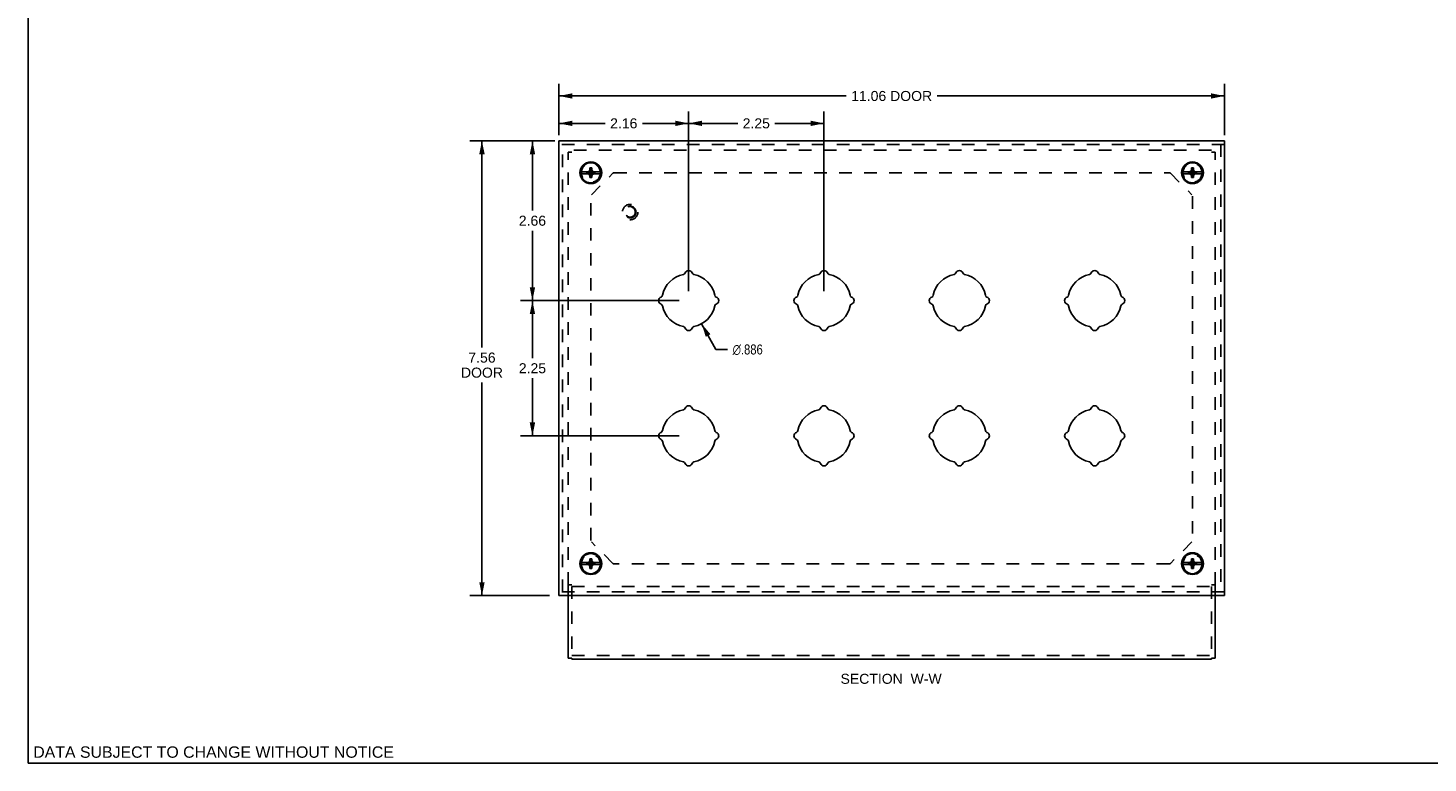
# Model space of a CAD drawing. Header units: inches. Extents: x 0 to 37.8, y 0 to 24.4.
# Tile 1 of 12: x 0 to 23.3, y 0 to 12.2. Entities that reach past the tile are written whole.
import ezdxf

# ---------------------------------------------------------------- set-up
doc = ezdxf.new("R2010")
doc.units = ezdxf.units.IN
doc.header["$LTSCALE"] = 2.077778
doc.header["$MEASUREMENT"] = 0
doc.linetypes.add('HIDDEN', pattern=[0.2, 0.1, -0.1])
doc.layers.get('0').update_dxf_attribs({"linetype": 'CONTINUOUS'})
for name, color, linetype in [('DEFAULT_2', 8, 'HIDDEN'), ('DIMENSIONS', 7, 'CONTINUOUS'), ('DOOR_ASSEMBLY', 7, 'CONTINUOUS')]:
    doc.layers.add(name, color=color, linetype=linetype)
doc.styles.get("Standard").update_dxf_attribs({"font": 'arial.ttf'})
doc.styles.add('TEXTSTYLE_1', font='gdt', dxfattribs={"width": 0.8})
doc.dimstyles.new('DIMSTYLE_1', dxfattribs={"dimtxt": 0.166667, "dimasz": 0.222222, "dimexe": 0.09, "dimexo": 0.07, "dimgap": 0.0375, "dimtad": 0, "dimtih": 1, "dimtoh": 1, "dimzin": 4, "dimdsep": 46, "dimtxsty": 'Standard', "dimblk": '_FILLED', "dimblk1": '_FILLED', "dimblk2": '_FILLED', "dimcen": 0.09, "dimazin": 1, "dimtfac": 1, "dimtdec": 3, "dimtofl": 0, "dimtmove": 0, "dimatfit": 3, "dimldrblk": '_FILLED', "dimfxl": 0, "dimtolj": 1, "dimtzin": 4, "dimarcsym": 0})
doc.dimstyles.new('DIMSTYLE_3', dxfattribs={"dimtxt": 0.166667, "dimasz": 0.222222, "dimexe": 0.09, "dimexo": 0.07, "dimgap": 0.09, "dimtad": 0, "dimtih": 1, "dimtoh": 1, "dimdec": 3, "dimzin": 4, "dimdsep": 46, "dimtxsty": 'Standard', "dimblk": '_FILLED', "dimblk1": '_FILLED', "dimblk2": '_FILLED', "dimcen": 0.09, "dimadec": 3, "dimazin": 1, "dimtfac": 1, "dimtdec": 3, "dimtofl": 0, "dimtmove": 0, "dimatfit": 1, "dimldrblk": '_FILLED', "dimfxl": 0, "dimtolj": 1, "dimtzin": 4, "dimarcsym": 0})

# ---------------------------------------------------------------- blocks, each defined once
blk = doc.blocks.new('_FILLED')
at = {"color": 0, "linetype": 'ByBlock'}
blk.add_solid([(0, 0), (-1, 0.2), (-1, -0.2)], dxfattribs=at)
blk = doc.blocks.new('*D1')
at = {"layer": 'DIMENSIONS', "color": 2, "linetype": 'Continuous'}
for p, q in [((8.825, 10.442), (8.825, 11.292)), ((19.888, 10.442), (19.888, 11.292)), ((8.825, 11.092), (13.601, 11.092)), ((19.888, 11.092), (15.112, 11.092))]:
    blk.add_line(p, q, dxfattribs=at)
at = {"layer": 'DIMENSIONS', "color": 2, "linetype": 'Continuous', "xscale": 0.2222222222, "yscale": 0.2222222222, "zscale": 0.2222222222, "rotation": 180}
blk.add_blockref('_FILLED', (8.825, 11.092), dxfattribs=at)
at = {"layer": 'DIMENSIONS', "color": 2, "linetype": 'Continuous', "xscale": 0.2222222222, "yscale": 0.2222222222, "zscale": 0.2222222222}
blk.add_blockref('_FILLED', (19.888, 11.092), dxfattribs=at)
at = {"layer": 'DIMENSIONS', "color": 2, "linetype": 'Continuous', "insert": (14.356, 11.175), "char_height": 0.1667, "width": 1.34449, "attachment_point": 2, "line_spacing_factor": 0.9}
blk.add_mtext('11.06 DOOR', dxfattribs=at)
blk = doc.blocks.new('*D2')
at = {"layer": 'DIMENSIONS', "color": 2, "linetype": 'Continuous'}
for p, q in [((8.67, 10.346), (7.346, 10.346)), ((7.546, 10.346), (7.546, 6.908)), ((7.546, 2.784), (7.546, 6.325)), ((8.67, 2.784), (7.346, 2.784))]:
    blk.add_line(p, q, dxfattribs=at)
at = {"layer": 'DIMENSIONS', "color": 2, "linetype": 'Continuous', "xscale": 0.2222222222, "yscale": 0.2222222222, "zscale": 0.2222222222}
for p, rotation in [((7.546, 10.346), 90), ((7.546, 2.784), 270)]:
    blk.add_blockref('_FILLED', p, dxfattribs=dict(at, rotation=rotation))
at = {"layer": 'DIMENSIONS', "color": 2, "linetype": 'Continuous', "insert": (7.546, 6.825), "char_height": 0.1667, "width": 0.69765, "attachment_point": 2, "line_spacing_factor": 0.9}
blk.add_mtext('7.56\\PDOOR', dxfattribs=at)
blk = doc.blocks.new('*D8')
at = {"layer": 'DIMENSIONS', "color": 2, "linetype": 'Continuous'}
for p, q in [((8.825, 10.502), (8.825, 10.836)), ((10.981, 7.846), (10.981, 10.836)), ((8.825, 10.636), (9.593, 10.636)), ((10.981, 10.636), (10.213, 10.636))]:
    blk.add_line(p, q, dxfattribs=at)
at = {"layer": 'DIMENSIONS', "color": 2, "linetype": 'Continuous', "xscale": 0.2222222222, "yscale": 0.2222222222, "zscale": 0.2222222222, "rotation": 180}
blk.add_blockref('_FILLED', (8.825, 10.636), dxfattribs=at)
at = {"layer": 'DIMENSIONS', "color": 2, "linetype": 'Continuous', "xscale": 0.2222222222, "yscale": 0.2222222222, "zscale": 0.2222222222}
blk.add_blockref('_FILLED', (10.981, 10.636), dxfattribs=at)
at = {"layer": 'DIMENSIONS', "color": 2, "linetype": 'Continuous', "insert": (9.903, 10.72), "char_height": 0.1667, "width": 0.45291, "attachment_point": 2, "line_spacing_factor": 0.9}
blk.add_mtext('2.16', dxfattribs=at)
blk = doc.blocks.new('*D9')
at = {"layer": 'DIMENSIONS', "color": 2, "linetype": 'Continuous'}
for p, q in [((10.981, 7.846), (10.981, 10.836)), ((13.231, 7.846), (13.231, 10.836)), ((10.981, 10.636), (11.797, 10.636)), ((13.231, 10.636), (12.416, 10.636))]:
    blk.add_line(p, q, dxfattribs=at)
at = {"layer": 'DIMENSIONS', "color": 2, "linetype": 'Continuous', "xscale": 0.2222222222, "yscale": 0.2222222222, "zscale": 0.2222222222, "rotation": 180}
blk.add_blockref('_FILLED', (10.981, 10.636), dxfattribs=at)
at = {"layer": 'DIMENSIONS', "color": 2, "linetype": 'Continuous', "xscale": 0.2222222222, "yscale": 0.2222222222, "zscale": 0.2222222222}
blk.add_blockref('_FILLED', (13.231, 10.636), dxfattribs=at)
at = {"layer": 'DIMENSIONS', "color": 2, "linetype": 'Continuous', "insert": (12.106, 10.72), "char_height": 0.1667, "width": 0.45291, "attachment_point": 2, "line_spacing_factor": 0.9}
blk.add_mtext('2.25', dxfattribs=at)
blk = doc.blocks.new('*D10')
at = {"layer": 'DIMENSIONS', "color": 2, "linetype": 'Continuous'}
for p, q in [((8.76, 10.346), (8.185, 10.346)), ((8.385, 10.346), (8.385, 9.185)), ((8.385, 7.69), (8.385, 8.851)), ((10.826, 7.69), (8.185, 7.69))]:
    blk.add_line(p, q, dxfattribs=at)
at = {"layer": 'DIMENSIONS', "color": 2, "linetype": 'Continuous', "xscale": 0.2222222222, "yscale": 0.2222222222, "zscale": 0.2222222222}
for p, rotation in [((8.385, 10.346), 90), ((8.385, 7.69), 270)]:
    blk.add_blockref('_FILLED', p, dxfattribs=dict(at, rotation=rotation))
at = {"layer": 'DIMENSIONS', "color": 2, "linetype": 'Continuous', "insert": (8.385, 9.101), "char_height": 0.1667, "width": 0.45291, "attachment_point": 2, "line_spacing_factor": 0.9}
blk.add_mtext('2.66', dxfattribs=at)
blk = doc.blocks.new('*D11')
at = {"layer": 'DIMENSIONS', "color": 2, "linetype": 'Continuous'}
for p, q in [((10.826, 7.69), (8.185, 7.69)), ((8.385, 7.69), (8.385, 6.732)), ((8.385, 5.44), (8.385, 6.398)), ((10.826, 5.44), (8.185, 5.44))]:
    blk.add_line(p, q, dxfattribs=at)
at = {"layer": 'DIMENSIONS', "color": 2, "linetype": 'Continuous', "xscale": 0.2222222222, "yscale": 0.2222222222, "zscale": 0.2222222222}
for p, rotation in [((8.385, 7.69), 90), ((8.385, 5.44), 270)]:
    blk.add_blockref('_FILLED', p, dxfattribs=dict(at, rotation=rotation))
at = {"layer": 'DIMENSIONS', "color": 2, "linetype": 'Continuous', "insert": (8.385, 6.648), "char_height": 0.1667, "width": 0.45291, "attachment_point": 2, "line_spacing_factor": 0.9}
blk.add_mtext('2.25', dxfattribs=at)
blk = doc.blocks.new('*D12')
at = {"layer": 'DIMENSIONS', "color": 2, "linetype": 'Continuous'}
for p, q in [((11.197, 7.303), (11.435, 6.877)), ((11.435, 6.877), (11.63, 6.877))]:
    blk.add_line(p, q, dxfattribs=at)
at = {"layer": 'DIMENSIONS', "color": 2, "linetype": 'Continuous', "xscale": 0.2222222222, "yscale": 0.2222222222, "zscale": 0.2222222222, "rotation": 119.1655665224}
blk.add_blockref('_FILLED', (11.197, 7.303), dxfattribs=at)
at = {"layer": 'DIMENSIONS', "color": 2, "linetype": 'Continuous', "insert": (11.713, 6.96), "char_height": 0.16667, "width": 0.67513, "attachment_point": 1, "line_spacing_factor": 0.9, "style": 'TEXTSTYLE_1'}
blk.add_mtext('{\\fgdt;n}\\fArial;.886', dxfattribs=at)

msp = doc.modelspace()

# ---------------------------------------------------------------- linework, layer by layer
at = {"color": 7, "linetype": 'Continuous'}
for p, q in [((0, 0), (0, 24.4444)), ((8.9813, 1.7407), (8.9813, 2.7837)), ((19.7313, 2.7837), (19.7313, 1.7407)), ((9.0413, 1.7407), (8.9813, 1.7407)), ((9.0413, 1.7289), (9.0413, 1.7449)), ((9.0413, 1.7289), (19.6713, 1.7289)), ((19.6713, 1.7449), (19.6713, 1.7289)), ((19.6713, 1.7407), (19.7313, 1.7407)), ((0, 0), (37.7778, 0))]:
    msp.add_line(p, q, dxfattribs=at)
at = {"layer": 'DEFAULT_2', "color": 8, "linetype": 'HIDDEN'}
for p, q in [((8.9813, 2.9652), (8.9813, 10.1601)), ((9.0413, 10.1601), (8.9813, 10.1601)), ((19.6713, 10.19), (9.0413, 10.19)), ((19.6713, 10.1601), (19.7313, 10.1601)), ((19.7313, 2.9652), (19.7313, 10.1601)), ((9.3651, 9.4488), (9.7225, 9.8062)), ((9.7437, 9.815), (18.9689, 9.815)), ((18.9901, 9.8062), (19.3475, 9.4488)), ((9.3563, 3.7012), (9.3563, 9.4241)), ((19.3563, 9.4241), (19.3563, 3.7012)), ((9.7225, 3.3189), (9.3651, 3.6763)), ((19.3475, 3.6763), (18.9901, 3.3189)), ((18.9689, 3.3101), (9.7437, 3.3101)), ((9.0413, 2.9652), (8.9813, 2.9652)), ((8.9813, 2.7837), (8.9813, 2.9599)), ((9.0413, 2.9351), (9.0413, 1.7449)), ((9.0413, 2.9351), (19.6713, 2.9351)), ((19.7313, 2.9652), (19.6713, 2.9652)), ((19.6713, 2.9351), (19.6713, 1.7449)), ((19.7313, 2.9599), (19.7313, 2.7837)), ((9.0413, 1.7889), (19.6713, 1.7889))]:
    msp.add_line(p, q, dxfattribs=at)
for centre in [(9.3563, 9.815), (19.3563, 9.815), (9.3563, 3.3101), (19.3563, 3.3101)]:
    msp.add_circle(centre, 0.1585, dxfattribs=at)
for centre, start, end in [((9.7437, 9.785), 90, 135), ((18.9689, 9.785), 45, 90), ((9.7437, 3.3401), 225, 270), ((18.9689, 3.3401), 270, 315)]:
    msp.add_arc(centre, 0.03, start, end, dxfattribs=at)
at = {"layer": 'DOOR_ASSEMBLY', "color": 7, "linetype": 'Continuous'}
for p, q in [((8.8251, 2.7837), (8.8251, 10.3462)), ((8.8251, 10.3462), (19.8876, 10.3462)), ((19.8876, 2.7837), (19.8876, 10.3462)), ((9.3237, 9.8315), (9.1901, 9.8315)), ((9.1901, 9.7985), (9.3237, 9.7985)), ((9.2916, 9.8016), (9.2916, 9.8283)), ((9.2916, 9.8283), (9.4211, 9.8016)), ((9.2916, 9.8283), (9.3183, 9.8283)), ((9.2916, 9.8016), (9.4211, 9.8283)), ((9.3183, 9.8016), (9.2916, 9.8016)), ((9.3093, 9.8315), (9.3287, 9.8427)), ((9.3287, 9.7873), (9.3093, 9.7985)), ((9.3183, 9.8283), (9.3237, 9.8315)), ((9.3183, 9.8016), (9.3944, 9.8283)), ((9.3183, 9.8283), (9.3944, 9.8016)), ((9.3237, 9.7985), (9.3183, 9.8016)), ((9.3287, 9.8427), (9.3398, 9.862)), ((9.3287, 9.7873), (9.384, 9.8427)), ((9.384, 9.7873), (9.3287, 9.8427)), ((9.3398, 9.768), (9.3287, 9.7873)), ((9.3398, 9.735), (9.3728, 9.895)), ((9.3398, 9.862), (9.3398, 9.895)), ((9.3728, 9.735), (9.3398, 9.895)), ((9.3398, 9.895), (9.3728, 9.895)), ((9.3398, 9.768), (9.3728, 9.862)), ((9.3728, 9.768), (9.3398, 9.862)), ((9.3728, 9.895), (9.3728, 9.862)), ((9.3728, 9.862), (9.384, 9.8427)), ((9.384, 9.7873), (9.3728, 9.768)), ((9.384, 9.8427), (9.4033, 9.8315)), ((9.4033, 9.7985), (9.384, 9.7873)), ((9.3889, 9.8315), (9.3944, 9.8283)), ((9.5225, 9.8315), (9.3889, 9.8315)), ((9.3944, 9.8016), (9.3889, 9.7985)), ((9.3889, 9.7985), (9.5225, 9.7985)), ((9.3944, 9.8283), (9.4211, 9.8283)), ((9.4211, 9.8016), (9.3944, 9.8016)), ((9.4211, 9.8283), (9.4211, 9.8016)), ((19.3237, 9.8315), (19.1901, 9.8315)), ((19.1901, 9.7985), (19.3237, 9.7985)), ((19.2916, 9.8016), (19.4211, 9.8283)), ((19.2916, 9.8283), (19.3183, 9.8283)), ((19.2916, 9.8283), (19.4211, 9.8016)), ((19.2916, 9.8016), (19.2916, 9.8283)), ((19.3183, 9.8016), (19.2916, 9.8016)), ((19.3093, 9.8315), (19.3287, 9.8427)), ((19.3287, 9.7873), (19.3093, 9.7985)), ((19.3183, 9.8283), (19.3237, 9.8315)), ((19.3183, 9.8016), (19.3944, 9.8283)), ((19.3183, 9.8283), (19.3944, 9.8016)), ((19.3237, 9.7985), (19.3183, 9.8016)), ((19.3287, 9.8427), (19.3398, 9.862)), ((19.3287, 9.7873), (19.384, 9.8427)), ((19.3287, 9.8427), (19.384, 9.7873)), ((19.3398, 9.768), (19.3287, 9.7873)), ((19.3398, 9.735), (19.3728, 9.895)), ((19.3398, 9.895), (19.3728, 9.895)), ((19.3398, 9.862), (19.3398, 9.895)), ((19.3728, 9.735), (19.3398, 9.895)), ((19.3398, 9.768), (19.3728, 9.862)), ((19.3728, 9.768), (19.3398, 9.862)), ((19.3728, 9.895), (19.3728, 9.862)), ((19.3728, 9.862), (19.384, 9.8427)), ((19.384, 9.7873), (19.3728, 9.768)), ((19.384, 9.8427), (19.4033, 9.8315)), ((19.4033, 9.7985), (19.384, 9.7873)), ((19.5225, 9.8315), (19.3889, 9.8315)), ((19.3889, 9.8315), (19.3944, 9.8283)), ((19.3944, 9.8016), (19.3889, 9.7985)), ((19.3889, 9.7985), (19.5225, 9.7985)), ((19.3944, 9.8283), (19.4211, 9.8283)), ((19.4211, 9.8016), (19.3944, 9.8016)), ((19.4211, 9.8283), (19.4211, 9.8016)), ((9.3398, 9.735), (9.3398, 9.768)), ((9.3728, 9.735), (9.3398, 9.735)), ((9.3728, 9.768), (9.3728, 9.735)), ((19.3398, 9.735), (19.3398, 9.768)), ((19.3728, 9.735), (19.3398, 9.735)), ((19.3728, 9.768), (19.3728, 9.735)), ((9.3237, 3.3315), (9.1901, 3.3315)), ((9.1901, 3.2985), (9.3237, 3.2985)), ((9.2916, 3.3016), (9.2916, 3.3283)), ((9.2916, 3.3283), (9.4211, 3.3016)), ((9.2916, 3.3283), (9.3183, 3.3283)), ((9.2916, 3.3016), (9.4211, 3.3283)), ((9.3183, 3.3016), (9.2916, 3.3016)), ((9.3093, 3.3315), (9.3287, 3.3427)), ((9.3287, 3.2873), (9.3093, 3.2985)), ((9.3183, 3.3283), (9.3237, 3.3315)), ((9.3183, 3.3283), (9.3944, 3.3016)), ((9.3183, 3.3016), (9.3944, 3.3283)), ((9.3237, 3.2985), (9.3183, 3.3016)), ((9.3287, 3.3427), (9.3398, 3.362)), ((9.3287, 3.3427), (9.384, 3.2873)), ((9.3287, 3.2873), (9.384, 3.3427)), ((9.3398, 3.268), (9.3287, 3.2873)), ((9.3728, 3.235), (9.3398, 3.395)), ((9.3398, 3.362), (9.3398, 3.395)), ((9.3398, 3.235), (9.3728, 3.395)), ((9.3398, 3.395), (9.3728, 3.395)), ((9.3728, 3.268), (9.3398, 3.362)), ((9.3398, 3.268), (9.3728, 3.362)), ((9.3398, 3.235), (9.3398, 3.268)), ((9.3728, 3.395), (9.3728, 3.362)), ((9.3728, 3.362), (9.384, 3.3427)), ((9.384, 3.2873), (9.3728, 3.268)), ((9.3728, 3.268), (9.3728, 3.235)), ((9.384, 3.3427), (9.4033, 3.3315)), ((9.4033, 3.2985), (9.384, 3.2873)), ((9.3889, 3.3315), (9.3944, 3.3283)), ((9.5225, 3.3315), (9.3889, 3.3315)), ((9.3944, 3.3016), (9.3889, 3.2985)), ((9.3889, 3.2985), (9.5225, 3.2985)), ((9.3944, 3.3283), (9.4211, 3.3283)), ((9.4211, 3.3016), (9.3944, 3.3016)), ((9.4211, 3.3283), (9.4211, 3.3016)), ((19.3237, 3.3315), (19.1901, 3.3315)), ((19.1901, 3.2985), (19.3237, 3.2985)), ((19.2916, 3.3016), (19.4211, 3.3283)), ((19.2916, 3.3283), (19.3183, 3.3283)), ((19.2916, 3.3283), (19.4211, 3.3016)), ((19.2916, 3.3016), (19.2916, 3.3283)), ((19.3183, 3.3016), (19.2916, 3.3016)), ((19.3093, 3.3315), (19.3287, 3.3427)), ((19.3287, 3.2873), (19.3093, 3.2985)), ((19.3183, 3.3283), (19.3237, 3.3315)), ((19.3183, 3.3283), (19.3944, 3.3016)), ((19.3183, 3.3016), (19.3944, 3.3283)), ((19.3237, 3.2985), (19.3183, 3.3016)), ((19.3287, 3.3427), (19.3398, 3.362)), ((19.3287, 3.3427), (19.384, 3.2873)), ((19.3287, 3.2873), (19.384, 3.3427)), ((19.3398, 3.268), (19.3287, 3.2873)), ((19.3398, 3.395), (19.3728, 3.395)), ((19.3728, 3.235), (19.3398, 3.395)), ((19.3398, 3.362), (19.3398, 3.395)), ((19.3398, 3.235), (19.3728, 3.395)), ((19.3728, 3.268), (19.3398, 3.362)), ((19.3398, 3.268), (19.3728, 3.362)), ((19.3398, 3.235), (19.3398, 3.268)), ((19.3728, 3.395), (19.3728, 3.362)), ((19.3728, 3.362), (19.384, 3.3427)), ((19.384, 3.2873), (19.3728, 3.268)), ((19.3728, 3.268), (19.3728, 3.235)), ((19.384, 3.3427), (19.4033, 3.3315)), ((19.4033, 3.2985), (19.384, 3.2873)), ((19.5225, 3.3315), (19.3889, 3.3315)), ((19.3889, 3.3315), (19.3944, 3.3283)), ((19.3944, 3.3016), (19.3889, 3.2985)), ((19.3889, 3.2985), (19.5225, 3.2985)), ((19.3944, 3.3283), (19.4211, 3.3283)), ((19.4211, 3.3016), (19.3944, 3.3016)), ((19.4211, 3.3283), (19.4211, 3.3016)), ((9.3728, 3.235), (9.3398, 3.235)), ((19.3728, 3.235), (19.3398, 3.235)), ((19.8876, 2.7837), (8.8251, 2.7837))]:
    msp.add_line(p, q, dxfattribs=at)
at = {"layer": 'DOOR_ASSEMBLY', "color": 8, "linetype": 'HIDDEN'}
for p, q in [((19.8876, 10.2862), (8.8251, 10.2862)), ((8.8851, 2.8437), (8.8851, 10.2862)), ((19.8276, 10.2862), (19.8276, 2.8437)), ((19.8876, 2.8437), (8.8251, 2.8437))]:
    msp.add_line(p, q, dxfattribs=at)
at = {"layer": 'DOOR_ASSEMBLY', "color": 7, "linetype": 'Continuous'}
for centre, radius in [((9.3563, 9.815), 0.181), ((9.3563, 9.815), 0.167), ((19.3563, 9.815), 0.181), ((19.3563, 9.815), 0.167), ((9.3563, 3.315), 0.181), ((19.3563, 3.315), 0.181), ((9.3563, 3.315), 0.167), ((19.3563, 3.315), 0.167)]:
    msp.add_circle(centre, radius, dxfattribs=at)
at = {"layer": 'DOOR_ASSEMBLY', "color": 8, "linetype": 'HIDDEN'}
for radius in [0.128, 0.0965, 0.094, 0.084]:
    msp.add_circle((10.0101, 9.1612), radius, dxfattribs=at)
at = {"layer": 'DOOR_ASSEMBLY', "color": 7, "linetype": 'Continuous'}
for centre, radius, start, end in [((10.8855, 8.1634), 0.04, 281.44242, 339.19898), ((10.9813, 8.127), 0.0625, 20.80102, 159.19898), ((11.0771, 8.1634), 0.04, 200.80102, 258.55758), ((13.1355, 8.1634), 0.04, 281.44242, 339.19898), ((13.2313, 8.127), 0.0625, 20.80102, 159.19898), ((13.3271, 8.1634), 0.04, 200.80102, 258.55758), ((15.3855, 8.1634), 0.04, 281.44242, 339.19898), ((15.4813, 8.127), 0.0625, 20.80102, 159.19898), ((15.5771, 8.1634), 0.04, 200.80102, 258.55758), ((17.6355, 8.1634), 0.04, 281.44242, 339.19898), ((17.7313, 8.127), 0.0625, 20.80102, 159.19898), ((17.8271, 8.1634), 0.04, 200.80102, 258.55758), ((10.9813, 7.69), 0.443, 101.44242, 168.55758), ((10.9813, 7.69), 0.443, 11.44242, 78.55758), ((13.2313, 7.69), 0.443, 101.44242, 168.55758), ((13.2313, 7.69), 0.443, 11.44242, 78.55758), ((15.4813, 7.69), 0.443, 101.44242, 168.55758), ((15.4813, 7.69), 0.443, 11.44242, 78.55758), ((17.7313, 7.69), 0.443, 101.44242, 168.55758), ((17.7313, 7.69), 0.443, 11.44242, 78.55758), ((10.5443, 7.69), 0.0625, 110.80102, 249.19898), ((10.5079, 7.7858), 0.04, 290.80102, 348.55758), ((11.4547, 7.7858), 0.04, 191.44242, 249.19898), ((11.4183, 7.69), 0.0625, 290.80102, 69.19898), ((12.7943, 7.69), 0.0625, 110.80102, 249.19898), ((12.7579, 7.7858), 0.04, 290.80102, 348.55758), ((13.7047, 7.7858), 0.04, 191.44242, 249.19898), ((13.6683, 7.69), 0.0625, 290.80102, 69.19898), ((15.0443, 7.69), 0.0625, 110.80102, 249.19898), ((15.0079, 7.7858), 0.04, 290.80102, 348.55758), ((15.9547, 7.7858), 0.04, 191.44242, 249.19898), ((15.9183, 7.69), 0.0625, 290.80102, 69.19898), ((17.2943, 7.69), 0.0625, 110.80102, 249.19898), ((17.2579, 7.7858), 0.04, 290.80102, 348.55758), ((18.2047, 7.7858), 0.04, 191.44242, 249.19898), ((18.1683, 7.69), 0.0625, 290.80102, 69.19898), ((10.5079, 7.5942), 0.04, 11.44242, 69.19898), ((10.9813, 7.69), 0.443, 191.44242, 258.55758), ((10.9813, 7.69), 0.443, 281.44242, 348.55758), ((11.4547, 7.5942), 0.04, 110.80102, 168.55758), ((12.7579, 7.5942), 0.04, 11.44242, 69.19898), ((13.2313, 7.69), 0.443, 191.44242, 258.55758), ((13.2313, 7.69), 0.443, 281.44242, 348.55758), ((13.7047, 7.5942), 0.04, 110.80102, 168.55758), ((15.0079, 7.5942), 0.04, 11.44242, 69.19898), ((15.4813, 7.69), 0.443, 191.44242, 258.55758), ((15.4813, 7.69), 0.443, 281.44242, 348.55758), ((15.9547, 7.5942), 0.04, 110.80102, 168.55758), ((17.2579, 7.5942), 0.04, 11.44242, 69.19898), ((17.7313, 7.69), 0.443, 191.44242, 258.55758), ((17.7313, 7.69), 0.443, 281.44242, 348.55758), ((18.2047, 7.5942), 0.04, 110.80102, 168.55758), ((10.8855, 7.2166), 0.04, 20.80102, 78.55758), ((10.9813, 7.253), 0.0625, 200.80102, 339.19898), ((11.0771, 7.2166), 0.04, 101.44242, 159.19898), ((13.1355, 7.2166), 0.04, 20.80102, 78.55758), ((13.2313, 7.253), 0.0625, 200.80102, 339.19898), ((13.3271, 7.2166), 0.04, 101.44242, 159.19898), ((15.3855, 7.2166), 0.04, 20.80102, 78.55758), ((15.4813, 7.253), 0.0625, 200.80102, 339.19898), ((15.5771, 7.2166), 0.04, 101.44242, 159.19898), ((17.6355, 7.2166), 0.04, 20.80102, 78.55758), ((17.7313, 7.253), 0.0625, 200.80102, 339.19898), ((17.8271, 7.2166), 0.04, 101.44242, 159.19898), ((10.9813, 5.44), 0.443, 101.44242, 168.55758), ((10.8855, 5.9134), 0.04, 281.44242, 339.19898), ((10.9813, 5.877), 0.0625, 20.80102, 159.19898), ((11.0771, 5.9134), 0.04, 200.80102, 258.55758), ((10.9813, 5.44), 0.443, 11.44242, 78.55758), ((13.2313, 5.44), 0.443, 101.44242, 168.55758), ((13.1355, 5.9134), 0.04, 281.44242, 339.19898), ((13.2313, 5.877), 0.0625, 20.80102, 159.19898), ((13.3271, 5.9134), 0.04, 200.80102, 258.55758), ((13.2313, 5.44), 0.443, 11.44242, 78.55758), ((15.4813, 5.44), 0.443, 101.44242, 168.55758), ((15.3855, 5.9134), 0.04, 281.44242, 339.19898), ((15.4813, 5.877), 0.0625, 20.80102, 159.19898), ((15.5771, 5.9134), 0.04, 200.80102, 258.55758), ((15.4813, 5.44), 0.443, 11.44242, 78.55758), ((17.7313, 5.44), 0.443, 101.44242, 168.55758), ((17.6355, 5.9134), 0.04, 281.44242, 339.19898), ((17.7313, 5.877), 0.0625, 20.80102, 159.19898), ((17.8271, 5.9134), 0.04, 200.80102, 258.55758), ((17.7313, 5.44), 0.443, 11.44242, 78.55758), ((10.5443, 5.44), 0.0625, 110.80102, 249.19898), ((10.5079, 5.5358), 0.04, 290.80102, 348.55758), ((10.5079, 5.3442), 0.04, 11.44242, 69.19898), ((11.4547, 5.5358), 0.04, 191.44242, 249.19898), ((11.4547, 5.3442), 0.04, 110.80102, 168.55758), ((11.4183, 5.44), 0.0625, 290.80102, 69.19898), ((12.7943, 5.44), 0.0625, 110.80102, 249.19898), ((12.7579, 5.5358), 0.04, 290.80102, 348.55758), ((12.7579, 5.3442), 0.04, 11.44242, 69.19898), ((13.7047, 5.5358), 0.04, 191.44242, 249.19898), ((13.7047, 5.3442), 0.04, 110.80102, 168.55758), ((13.6683, 5.44), 0.0625, 290.80102, 69.19898), ((15.0443, 5.44), 0.0625, 110.80102, 249.19898), ((15.0079, 5.5358), 0.04, 290.80102, 348.55758), ((15.0079, 5.3442), 0.04, 11.44242, 69.19898), ((15.9547, 5.5358), 0.04, 191.44242, 249.19898), ((15.9547, 5.3442), 0.04, 110.80102, 168.55758), ((15.9183, 5.44), 0.0625, 290.80102, 69.19898), ((17.2943, 5.44), 0.0625, 110.80102, 249.19898), ((17.2579, 5.5358), 0.04, 290.80102, 348.55758), ((17.2579, 5.3442), 0.04, 11.44242, 69.19898), ((18.2047, 5.5358), 0.04, 191.44242, 249.19898), ((18.2047, 5.3442), 0.04, 110.80102, 168.55758), ((18.1683, 5.44), 0.0625, 290.80102, 69.19898), ((10.9813, 5.44), 0.443, 191.44242, 258.55758), ((10.9813, 5.44), 0.443, 281.44242, 348.55758), ((13.2313, 5.44), 0.443, 191.44242, 258.55758), ((13.2313, 5.44), 0.443, 281.44242, 348.55758), ((15.4813, 5.44), 0.443, 191.44242, 258.55758), ((15.4813, 5.44), 0.443, 281.44242, 348.55758), ((17.7313, 5.44), 0.443, 191.44242, 258.55758), ((17.7313, 5.44), 0.443, 281.44242, 348.55758), ((10.8855, 4.9666), 0.04, 20.80102, 78.55758), ((10.9813, 5.003), 0.0625, 200.80102, 339.19898), ((11.0771, 4.9666), 0.04, 101.44242, 159.19898), ((13.1355, 4.9666), 0.04, 20.80102, 78.55758), ((13.2313, 5.003), 0.0625, 200.80102, 339.19898), ((13.3271, 4.9666), 0.04, 101.44242, 159.19898), ((15.3855, 4.9666), 0.04, 20.80102, 78.55758), ((15.4813, 5.003), 0.0625, 200.80102, 339.19898), ((15.5771, 4.9666), 0.04, 101.44242, 159.19898), ((17.6355, 4.9666), 0.04, 20.80102, 78.55758), ((17.7313, 5.003), 0.0625, 200.80102, 339.19898), ((17.8271, 4.9666), 0.04, 101.44242, 159.19898)]:
    msp.add_arc(centre, radius, start, end, dxfattribs=at)

# ---------------------------------------------------------------- texts
at = {"layer": 'DIMENSIONS', "color": 2, "linetype": 'Continuous', "attachment_point": 2, "line_spacing_factor": 0.9}
for s, insert, char_height, width in [('SECTION  W-W', (14.3471, 1.4833), 0.166667, 1.677819), ('DATA SUBJECT TO CHANGE WITHOUT NOTICE', (3.0844, 0.2762), 0.188889, 5.984056)]:
    msp.add_mtext(s, dxfattribs=dict(at, insert=insert, char_height=char_height, width=width))

# ---------------------------------------------------------------- dimensions: what is measured, and where the dimension line sits
at = {"layer": 'DIMENSIONS', "color": 2, "linetype": 'Continuous'}
dim = msp.add_linear_dim(base=(19.8876, 11.092), p1=(8.8251, 10.3718), p2=(19.8876, 10.3718), text='<> DOOR', dimstyle='DIMSTYLE_1', dxfattribs=at)
dim.commit()
dim.dimension.update_dxf_attribs({"geometry": '*D1', "text_midpoint": (14.3563, 11.092), "dimtype": 160})
for base, p1, p2, picture, middle in [((10.9813, 10.6363), (8.8251, 10.9063), (10.9813, 7.7756), '*D8', (9.9011, 10.6354)), ((13.2313, 10.6363), (10.9813, 7.7756), (13.2313, 7.7756), '*D9', (12.1049, 10.6354))]:
    dim = msp.add_linear_dim(base=base, p1=p1, p2=p2, dimstyle='DIMSTYLE_1', dxfattribs=at)
    dim.commit()
    dim.dimension.update_dxf_attribs({"geometry": picture, "text_midpoint": middle, "dimtype": 160})
dim = msp.add_linear_dim(base=(7.5456, 2.7837), p1=(8.7395, 10.3462), p2=(8.7395, 2.7837), angle=270, text='<>\\PDOOR', dimstyle='DIMSTYLE_1', dxfattribs=at)
dim.commit()
dim.dimension.update_dxf_attribs({"geometry": '*D2', "text_midpoint": (7.5456, 6.6167), "dimtype": 160})
for base, p1, p2, picture, middle in [((8.3847, 7.69), (8.8295, 10.3462), (10.8958, 7.69), '*D10', (8.3826, 9.0172)), ((8.3847, 5.44), (10.8958, 7.69), (10.8958, 5.44), '*D11', (8.3832, 6.5641))]:
    dim = msp.add_linear_dim(base=base, p1=p1, p2=p2, angle=270, dimstyle='DIMSTYLE_1', dxfattribs=at)
    dim.commit()
    dim.dimension.update_dxf_attribs({"geometry": picture, "text_midpoint": middle, "dimtype": 160})
dim = msp.add_diameter_dim_2p(p1=(11.1972, 7.3032), p2=(10.7654, 8.0768), text='%%c<>', dimstyle='DIMSTYLE_3', override={"dimpost": '<>'}, dxfattribs=at)
dim.commit()
dim.dimension.update_dxf_attribs({"geometry": '*D12', "text_midpoint": (12.0506, 6.8766), "dimtype": 163})

doc.saveas('drawing.dxf')
